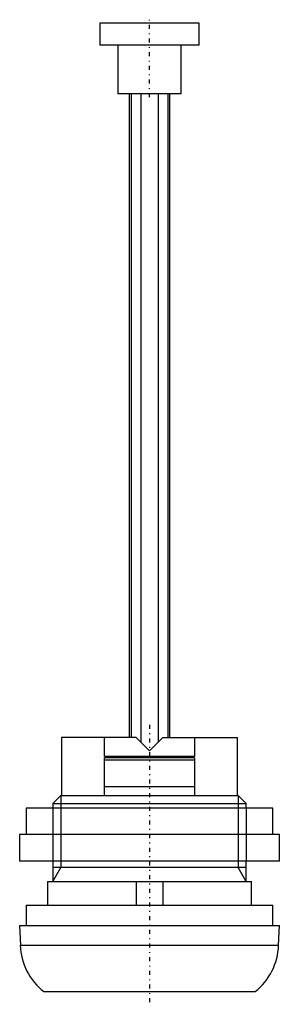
# Model space of a CAD drawing. Extents: x -15 to 15, y -30 to 81.
import ezdxf

# ---------------------------------------------------------------- set-up
doc = ezdxf.new("R2010")
doc.units = 0
doc.linetypes.add('CENTER', pattern=[1.5, 0.45, -0.5, 0.05, -0.5])
for name, color, linetype in [('AM_0', 7, 'CONTINUOUS'), ('AM_10', 7, 'CONTINUOUS'), ('AM_7', 7, 'CENTER')]:
    doc.layers.add(name, color=color, linetype=linetype)

msp = doc.modelspace()

# ---------------------------------------------------------------- linework, layer by layer
at = {"layer": 'AM_0', "color": 7, "linetype": 'CONTINUOUS'}
for p, q in [((-5.65, 81), (-5.65, 78.5)), ((5.65, 81), (-5.65, 81)), ((5.65, 78.5), (5.65, 81)), ((5.65, 78.5), (-5.65, 78.5)), ((-3.6, 78.5), (-3.6, 73)), ((3.6, 73), (3.6, 78.5)), ((3.6, 73), (-3.6, 73)), ((-2.3, 73), (-2.3, 0)), ((-2.07, 73), (-2.07, 0)), ((-1, 73), (-1, -0.49)), ((1, 73), (1, -0.5)), ((2.07, 73), (2.07, 0)), ((2.3, 0), (2.3, 73)), ((-10, 0), (-10, -6.55)), ((-1.5, 0), (-10, 0)), ((-5.1, -2.15), (-5.1, 0)), ((1.5, 0), (10, 0)), ((5.1, 0), (5.1, -2.15)), ((10, -6.55), (10, 0)), ((0, -1.5), (-1.5, 0)), ((1.5, 0), (0, -1.5)), ((5.1, -2.15), (-5.1, -2.15)), ((-5.1, -6.55), (-5.1, -2.3)), ((5.1, -2.3), (-5.1, -2.3)), ((5.1, -2.55), (-5.1, -2.55)), ((5.1, -2.3), (5.1, -6.55)), ((-10.08, -6.55), (-11, -7.47)), ((-10.08, -6.55), (10.08, -6.55)), ((5.1, -5.6), (-5.1, -5.6)), ((11, -7.47), (10.08, -6.55)), ((-11, -7.47), (-11, -8)), ((-11, -7.47), (11, -7.47)), ((11, -8), (11, -7.47)), ((-14, -8), (-14, -11)), ((14, -8), (-14, -8)), ((14, -11), (14, -8)), ((-14.75, -11), (-14.75, -14)), ((14.75, -11), (-14.75, -11)), ((14.75, -14), (14.75, -11)), ((14.75, -14), (-14.75, -14)), ((-11, -14), (-11, -16.3)), ((11, -16.3), (11, -14)), ((-11.6, -16.3), (-11.6, -19)), ((-11.6, -16.3), (11.6, -16.3)), ((-1.5, -16.3), (-1.5, -19)), ((1.5, -16.3), (1.5, -19)), ((11.6, -19), (11.6, -16.3)), ((-14, -19), (-14, -21.3)), ((-14, -19), (14, -19)), ((14, -21.3), (14, -19)), ((-14.75, -21.3), (-14.67, -23.55)), ((-14.75, -21.3), (14.75, -21.3)), ((14.67, -23.55), (14.75, -21.3)), ((-14.67, -23.55), (14.67, -23.55)), ((-12.01, -28.8), (12.01, -28.8))]:
    msp.add_line(p, q, dxfattribs=at)
for centre, start, end in [((-7.68, -23.3), 182.0227, 231.7868), ((7.67, -23.3), 308.2132, 357.9773)]:
    msp.add_arc(centre, 7, start, end, dxfattribs=at)
at = {"layer": 'AM_10', "color": 7, "linetype": 'CONTINUOUS'}
for p, q in [((-10.08, -6.55), (-10.08, -14.71)), ((10.08, -6.55), (10.08, -14.71)), ((-11, -8), (-11, -14)), ((11, -8), (11, -14)), ((11, -14.71), (-11, -14.71)), ((-11, -16.3), (-10.08, -14.71)), ((11, -16.3), (10.08, -14.71))]:
    msp.add_line(p, q, dxfattribs=at)
at = {"layer": 'AM_7', "color": 4, "linetype": 'CENTER'}
for p, q in [((0, 72.6), (0, 81.4)), ((0, 1.44), (0, -30.24))]:
    msp.add_line(p, q, dxfattribs=at)

doc.saveas('drawing.dxf')
